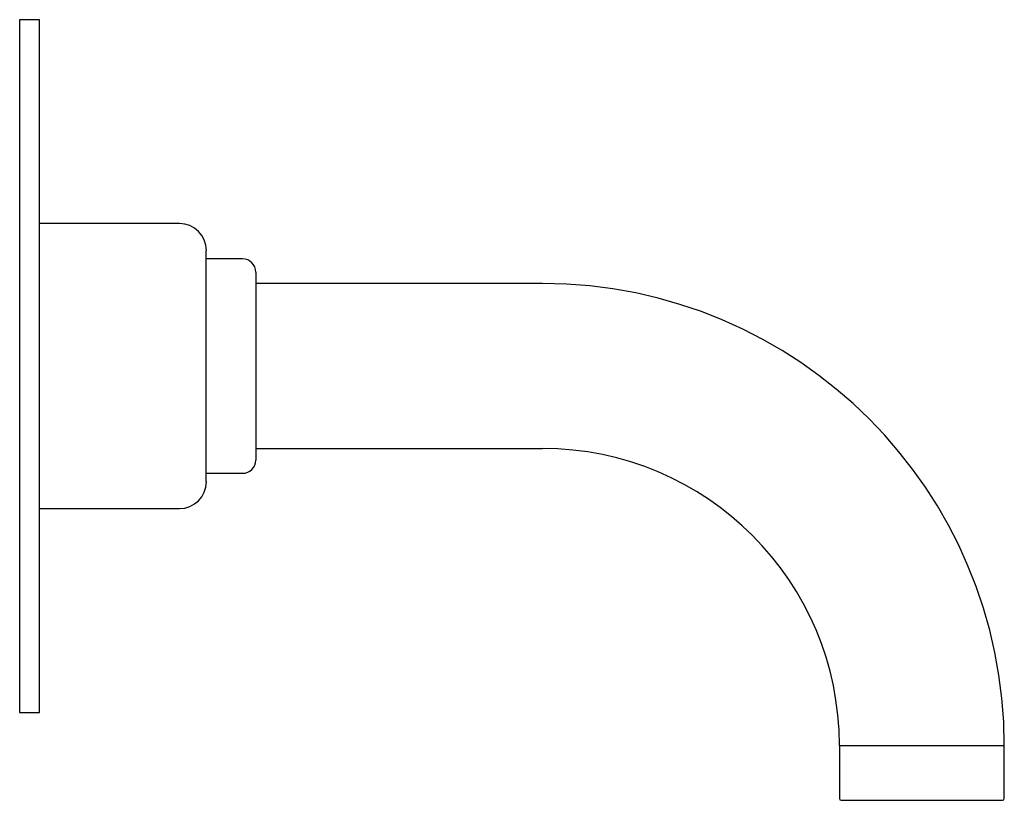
# Model space of a CAD drawing. Header units: millimetres. Extents: x 4064.245 to 4064.395, y 2131.896 to 2132.015.
import ezdxf

# ---------------------------------------------------------------- set-up
doc = ezdxf.new("R2010")
doc.units = ezdxf.units.MM
doc.layers.add('SANINDUSA', color=3, linetype='Continuous')

msp = doc.modelspace()

# ---------------------------------------------------------------- linework, layer by layer
at = {"layer": 'SANINDUSA'}
for p, q in [((4064.24829, 2132.01455), (4064.24529, 2132.01455)), ((4064.24529, 2132.01455), (4064.24529, 2131.90955)), ((4064.24829, 2131.90955), (4064.24829, 2132.01455)), ((4064.27359, 2131.96205), (4064.27359, 2131.97957)), ((4064.28109, 2131.9763), (4064.28109, 2131.9478)), ((4064.27359, 2131.94454), (4064.27359, 2131.96205)), ((4064.24529, 2131.90955), (4064.24829, 2131.90955)), ((4064.36959, 2131.90455), (4064.39459, 2131.90455))]:
    msp.add_line(p, q, dxfattribs=at)
for centre, radius, start, end in [((4064.26951, 2131.97957), 0.00409, 0, 90), ((4064.27909, 2131.9763), 0.002, 0, 90), ((4064.32459, 2131.90455), 0.07, 0, 90), ((4064.32459, 2131.90455), 0.045, 0, 90), ((4064.27909, 2131.9478), 0.002, 270, 0), ((4064.26951, 2131.94454), 0.00409, 270, 0), ((4064.36984, 2131.89649), 0.00025, 180, 270), ((4064.39434, 2131.89649), 0.00025, 270, 0)]:
    msp.add_arc(centre, radius, start, end, dxfattribs=at)
for points in [[(4064.26951, 2131.98365), (4064.24829, 2131.98365)], [(4064.27909, 2131.9783), (4064.27359, 2131.9783)], [(4064.32459, 2131.97455), (4064.28109, 2131.97455)], [(4064.28109, 2131.94955), (4064.32459, 2131.94955)], [(4064.27359, 2131.9458), (4064.27909, 2131.9458)], [(4064.24829, 2131.94045), (4064.26951, 2131.94045)], [(4064.36959, 2131.90455), (4064.36959, 2131.89649)], [(4064.39459, 2131.89649), (4064.39459, 2131.90455)]]:
    msp.add_open_spline(points, degree=1, dxfattribs=at)
msp.add_open_spline([(4064.36984, 2131.89624), (4064.36988, 2131.89624), (4064.36997, 2131.89624), (4064.37065, 2131.89624), (4064.37178, 2131.89624), (4064.37337, 2131.89624), (4064.37533, 2131.89624), (4064.37753, 2131.89624), (4064.37981, 2131.89624), (4064.38209, 2131.89624), (4064.38438, 2131.89624), (4064.38666, 2131.89624), (4064.38886, 2131.89624), (4064.39082, 2131.89624), (4064.39241, 2131.89624), (4064.39354, 2131.89624), (4064.39422, 2131.89624), (4064.39431, 2131.89624), (4064.39434, 2131.89624)], degree=3, knots=[0, 0, 0, 0, 0.058258, 0.120006, 0.18432, 0.25, 0.31568, 0.379994, 0.441742, 0.5, 0.558258, 0.620006, 0.68432, 0.75, 0.81568, 0.879994, 0.941742, 1, 1, 1, 1], dxfattribs=at)

doc.saveas('drawing.dxf')
